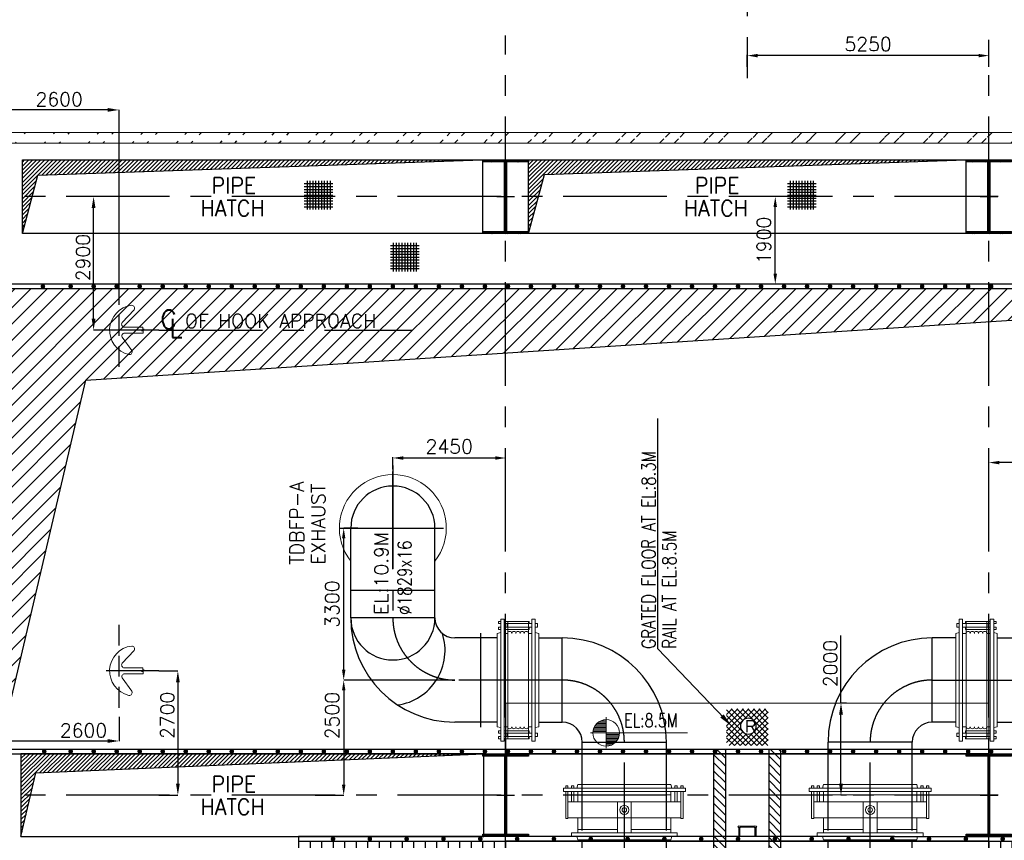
# Model space of a CAD drawing. Header units: inches. Extents: x 0 to 1544102, y 0 to 23144100.
# Tile 39 of 203: x 95279 to 116671, y 140105 to 157927. Entities that reach past the tile are written whole.
import ezdxf

# ---------------------------------------------------------------- set-up
doc = ezdxf.new("R2010")
doc.units = ezdxf.units.IN
doc.header["$LTSCALE"] = 1800
doc.header["$MEASUREMENT"] = 0
doc.linetypes.add('CENTER', pattern=[2, 1.25, -0.25, 0.25, -0.25])
doc.linetypes.add('HIDDEN', pattern=[0.375, 0.25, -0.125])
doc.layers.get('0').update_dxf_attribs({"color": 253})
for name, color, linetype in [('CEN', 2, 'CENTER'), ('CEN_1', 8, 'CENTER'), ('COL', 1, 'Continuous'), ('GRID', 251, 'CENTER'), ('OPENING', 40, 'Continuous'), ('PIPE', 5, 'Continuous'), ('STEEL', 231, 'Continuous')]:
    doc.layers.add(name, color=color, linetype=linetype)
for name, color, linetype, lineweight in [('DIM', 4, 'Continuous', 18), ('EQUIP', 8, 'Continuous', 9), ('TEXT', 3, 'Continuous', 18), ('WALL', 6, 'Continuous', 18)]:
    doc.layers.add(name, color=color, linetype=linetype, lineweight=lineweight)
doc.styles.add('HTX11', font='O8111901')
doc.styles.add('ROMANS', font='romans.shx')
doc.styles.get("Standard").update_dxf_attribs({"font": 'arial.ttf'})
doc.dimstyles.new('MAIN', dxfattribs={"dimtxt": 300, "dimasz": 225, "dimexe": 20, "dimexo": 20, "dimgap": 100, "dimtad": 1, "dimdec": 0, "dimzin": 0, "dimdsep": 46, "dimtxsty": 'ROMANS', "dimcen": 0.09, "dimclrd": 256, "dimclre": 9, "dimclrt": 256, "dimadec": 0, "dimazin": 0, "dimtfac": 1, "dimtdec": 0, "dimtofl": 0, "dimtmove": 0, "dimatfit": 3, "dimfxl": 0.18, "dimtolj": 1, "dimtzin": 0, "dimarcsym": 0})
doc.dimstyles.new('STANDARD1', dxfattribs={"dimtxt": 300, "dimasz": 250, "dimexe": 0, "dimexo": 0, "dimgap": 80, "dimtad": 1, "dimdec": 0, "dimzin": 0, "dimdsep": 46, "dimtxsty": 'ROMANS', "dimcen": 0, "dimclrd": 4, "dimclre": 4, "dimclrt": 4, "dimadec": 0, "dimazin": 0, "dimtfac": 0.09, "dimtdec": 0, "dimtix": 1, "dimtofl": 0, "dimtmove": 0, "dimatfit": 3, "dimfxl": 1, "dimtolj": 1, "dimtzin": 0, "dimarcsym": 0})
doc.dimstyles.new('USER175', dxfattribs={"dimscale": 175, "dimtxt": 2, "dimasz": 1.75, "dimexe": 0, "dimexo": 0, "dimgap": 0.5, "dimtad": 1, "dimdec": 0, "dimzin": 0, "dimdsep": 46, "dimtxsty": 'ROMANS', "dimcen": 0, "dimclrd": 4, "dimclre": 4, "dimclrt": 4, "dimadec": 0, "dimazin": 0, "dimtfac": 0.09, "dimtdec": 0, "dimtix": 1, "dimtofl": 0, "dimtmove": 0, "dimatfit": 3, "dimfxl": 1, "dimtolj": 1, "dimtzin": 0, "dimarcsym": 0})

# ---------------------------------------------------------------- blocks, each defined once
blk = doc.blocks.new('C-ROW COLUMN')
at = {"layer": 'COL'}
h = blk.add_hatch(dxfattribs=at)
h.set_pattern_fill('ANSI31', color=256, scale=200, style=0)
h.set_pattern_definition([(45, (-1315.907, -6.545), (-17.6776695, 17.6776695), [])])
h.paths.add_polyline_path([(77950, 120865), (76960, 120865), (76960, 120820), (77950, 120820)])
h.paths.add_polyline_path([(77478, 120820), (77433, 120820), (77433, 119310), (77478, 119310)])
h.paths.add_polyline_path([(77950, 119310), (76960, 119310), (76960, 119265), (77950, 119265)])
at = {"layer": 'CEN'}
for p, q in [((77455, 119265), (77455, 120865)), ((77264, 120065), (77647, 120065))]:
    blk.add_line(p, q, dxfattribs=at)
at = {"layer": 'COL'}
for points in [[(76960, 120865), (77950, 120865), (77950, 120820), (76960, 120820)], [(77433, 120820), (77478, 120820), (77478, 119310), (77433, 119310)], [(76960, 119310), (77950, 119310), (77950, 119265), (76960, 119265)]]:
    blk.add_lwpolyline(points, close=True, dxfattribs=at)
blk = doc.blocks.new('B-ROW COLUMN')
at = {"layer": 'COL'}
h = blk.add_hatch(dxfattribs=at)
h.set_pattern_fill('ANSI31', color=256, scale=200, style=0)
h.set_pattern_definition([(45, (155648.048, 63141.767), (-17.67767, 17.67767), [])])
h.paths.add_polyline_path([(171095, 85178), (172085, 85178), (172085, 85128), (171095, 85128)])
h.paths.add_polyline_path([(171574, 86878), (171606, 86878), (171606, 85178), (171574, 85178)])
h.paths.add_polyline_path([(171095, 86928), (172085, 86928), (172085, 86878), (171095, 86878)])
blk.add_line((171590, 85128), (171590, 86928))
at = {"layer": 'CEN'}
for p, q in [((171590, 85128), (171590, 86928)), ((171399, 86028), (171782, 86028))]:
    blk.add_line(p, q, dxfattribs=at)
at = {"layer": 'COL'}
for points in [[(171095, 86928), (172085, 86928), (172085, 86878), (171095, 86878)], [(171574, 86878), (171606, 86878), (171606, 85178), (171574, 85178)], [(171095, 85178), (172085, 85178), (172085, 85128), (171095, 85128)]]:
    blk.add_lwpolyline(points, close=True, dxfattribs=at)
blk = doc.blocks.new('CROSS OVER FOR BFPT EXHAUST PIPES')
at = {"layer": 'STEEL', "ltscale": 0.2}
for p, q in [((110576, 117231), (108276, 117231)), ((108276, 117231), (108276, 116181)), ((108276, 117131), (127526, 117131)), ((108526, 117131), (108526, 116281)), ((108776, 117131), (108776, 116281)), ((109026, 117131), (109026, 116281)), ((109276, 117131), (109276, 116281)), ((109526, 117131), (109526, 116281)), ((109776, 117131), (109776, 116281)), ((110026, 117131), (110026, 116281)), ((110276, 117131), (110276, 116281)), ((110526, 117131), (110526, 116281)), ((121226, 117231), (110576, 117231)), ((110776, 117131), (110776, 116281)), ((111026, 117131), (111026, 116281)), ((111276, 117131), (111276, 116281)), ((111526, 117131), (111526, 116281)), ((111776, 117131), (111776, 116281)), ((112026, 117131), (112026, 116281)), ((112276, 117131), (112276, 116281)), ((112526, 117131), (112526, 116281)), ((118626, 117131), (121126, 117131)), ((121226, 117231), (127526, 117231)), ((123276, 117131), (123276, 116281)), ((123526, 117131), (123526, 116281)), ((123776, 117131), (123776, 116281)), ((124026, 117131), (124026, 116281)), ((124276, 117131), (124276, 116281)), ((124526, 117131), (124526, 116281)), ((124776, 117131), (124776, 116281)), ((125026, 117131), (125026, 116281)), ((125276, 117131), (125276, 116281)), ((125526, 117131), (125526, 116281)), ((125776, 117131), (125776, 116281)), ((126026, 117131), (126026, 116281)), ((126276, 117131), (126276, 116281)), ((126526, 117131), (126526, 116281)), ((126776, 117131), (126776, 116281)), ((127026, 117131), (127026, 116281)), ((127276, 117131), (127276, 116281)), ((127526, 117231), (127526, 116181)), ((108276, 116281), (127526, 116281)), ((108276, 116181), (127526, 116181)), ((113176, 116181), (110676, 116181))]:
    blk.add_line(p, q, dxfattribs=at)
at = {"layer": 'STEEL', "ltscale": 0.2, "const_width": 50}
for points in [[(109001, 117181, 1), (109051, 117181, 1)], [(109801, 117181, 1), (109851, 117181, 1)], [(110601, 117181, 1), (110651, 117181, 1)], [(111401, 117181, 1), (111451, 117181, 1)], [(112201, 117181, 1), (112251, 117181, 1)], [(113001, 117181, 1), (113051, 117181, 1)], [(113801, 117181, 1), (113851, 117181, 1)], [(114601, 117181, 1), (114651, 117181, 1)], [(115401, 117181, 1), (115451, 117181, 1)], [(116201, 117181, 1), (116251, 117181, 1)], [(117001, 117181, 1), (117051, 117181, 1)], [(117801, 117181, 1), (117851, 117181, 1)], [(118601, 117181, 1), (118651, 117181, 1)], [(119401, 117181, 1), (119451, 117181, 1)], [(120201, 117181, 1), (120251, 117181, 1)], [(121151, 117181, 1), (121201, 117181, 1)], [(121951, 117181, 1), (122001, 117181, 1)], [(122751, 117181, 1), (122801, 117181, 1)], [(123551, 117181, 1), (123601, 117181, 1)], [(124501, 117181, 1), (124551, 117181, 1)], [(125301, 117181, 1), (125351, 117181, 1)], [(126101, 117181, 1), (126151, 117181, 1)], [(126822, 117181, 1), (126872, 117181, 1)], [(109001, 116231, 1), (109051, 116231, 1)], [(109801, 116231, 1), (109851, 116231, 1)], [(110601, 116231, 1), (110651, 116231, 1)], [(111401, 116231, 1), (111451, 116231, 1)], [(112201, 116231, 1), (112251, 116231, 1)], [(113001, 116231, 1), (113051, 116231, 1)], [(113801, 116231, 1), (113851, 116231, 1)], [(114601, 116231, 1), (114651, 116231, 1)], [(115401, 116231, 1), (115451, 116231, 1)], [(116201, 116231, 1), (116251, 116231, 1)], [(117001, 116231, 1), (117051, 116231, 1)], [(117801, 116231, 1), (117851, 116231, 1)], [(118601, 116231, 1), (118651, 116231, 1)], [(119401, 116231, 1), (119451, 116231, 1)], [(120201, 116231, 1), (120251, 116231, 1)], [(121151, 116231, 1), (121201, 116231, 1)], [(121951, 116231, 1), (122001, 116231, 1)], [(122751, 116231, 1), (122801, 116231, 1)], [(123551, 116231, 1), (123601, 116231, 1)], [(124501, 116231, 1), (124551, 116231, 1)], [(125301, 116231, 1), (125351, 116231, 1)], [(126101, 116231, 1), (126151, 116231, 1)], [(126822, 116231, 1), (126872, 116231, 1)]]:
    blk.add_lwpolyline(points, format="xyb", close=True, dxfattribs=at)
at = {"layer": 'STEEL', "ltscale": 0.2}
blk.add_lwpolyline([(112776, 116281), (123276, 116281), (123276, 117131), (112776, 117131)], close=True, dxfattribs=at)
blk = doc.blocks.new('*D482')
at = {"layer": 'DIM', "color": 4, "lineweight": -2, "transparency": 16777216}
for p, q in [((108914, 98028), (108642, 98028)), ((108642, 95378), (108642, 97778)), ((108914, 95128), (108642, 95128))]:
    blk.add_line(p, q, dxfattribs=at)
at = {"layer": 'DIM', "color": 4, "transparency": 16777216}
for points in [[(108600, 97778), (108684, 97778), (108642, 98028)], [(108600, 95378), (108684, 95378), (108642, 95128)]]:
    blk.add_solid(points, dxfattribs=at)
at = {"layer": 'DIM', "color": 4, "transparency": 16777216, "insert": (108412, 96703), "char_height": 300, "attachment_point": 5, "rotation": 90, "style": 'ROMANS'}
blk.add_mtext('\\A1;2900', dxfattribs=at)
blk = doc.blocks.new('*D483')
at = {"layer": 'DIM', "color": 4, "lineweight": -2, "transparency": 16777216}
for p, q in [((106594, 99358), (106594, 99910)), ((108944, 99910), (106844, 99910)), ((109194, 96128), (109194, 99910))]:
    blk.add_line(p, q, dxfattribs=at)
at = {"layer": 'DIM', "color": 4, "transparency": 16777216}
for points in [[(106844, 99952), (106844, 99869), (106594, 99910)], [(108944, 99952), (108944, 99869), (109194, 99910)]]:
    blk.add_solid(points, dxfattribs=at)
at = {"layer": 'DIM', "color": 4, "transparency": 16777216, "insert": (107894, 100140), "char_height": 300, "attachment_point": 5, "style": 'ROMANS'}
blk.add_mtext('\\A1;2600', dxfattribs=at)
blk = doc.blocks.new('*D488')
at = {"layer": 'DIM', "color": 4, "lineweight": -2, "transparency": 16777216}
for p, q in [((109194, 86728), (109194, 86204)), ((106594, 86345), (106594, 86204)), ((108944, 86204), (106844, 86204))]:
    blk.add_line(p, q, dxfattribs=at)
at = {"layer": 'DIM', "color": 4, "transparency": 16777216}
for points in [[(106844, 86246), (106844, 86162), (106594, 86204)], [(108944, 86246), (108944, 86162), (109194, 86204)]]:
    blk.add_solid(points, dxfattribs=at)
at = {"layer": 'DIM', "color": 4, "transparency": 16777216, "insert": (108422, 86434), "char_height": 300, "attachment_point": 5, "style": 'ROMANS'}
blk.add_mtext('\\A1;2600', dxfattribs=at)
blk = doc.blocks.new('*D484')
at = {"layer": 'DIM', "color": 4, "lineweight": -2, "transparency": 16777216}
for p, q in [((110059, 87728), (110473, 87728)), ((110473, 87478), (110473, 85278)), ((110059, 85028), (110473, 85028))]:
    blk.add_line(p, q, dxfattribs=at)
at = {"layer": 'DIM', "color": 4, "transparency": 16777216}
for points in [[(110432, 87478), (110515, 87478), (110473, 87728)], [(110432, 85278), (110515, 85278), (110473, 85028)]]:
    blk.add_solid(points, dxfattribs=at)
at = {"layer": 'DIM', "color": 4, "transparency": 16777216, "insert": (110243, 86762), "char_height": 300, "attachment_point": 5, "rotation": 90, "style": 'ROMANS'}
blk.add_mtext('\\A1;2700', dxfattribs=at)
blk = doc.blocks.new('*X7')
at = {"color": 0}
for p, q in [((36132, 29350), (36330, 29350)), ((36154, 29375), (36330, 29375)), ((36183, 29400), (36330, 29400)), ((36226, 29425), (36330, 29425)), ((36080, 29200), (36330, 29200)), ((36081, 29225), (36330, 29225)), ((36085, 29250), (36330, 29250)), ((36092, 29275), (36330, 29275)), ((36102, 29300), (36330, 29300)), ((36115, 29325), (36330, 29325))]:
    blk.add_line(p, q, dxfattribs=at)
blk = doc.blocks.new('LL')
for p, q in [((-711, 0), (-711, 423)), ((-1136, 0), (-711, 0)), ((1493, 0), (-711, 0)), ((-711, 0), (-711, -418))]:
    blk.add_line(p, q)
for start, end in [(90, 180), (0, 90), (180, 270), (270, 0)]:
    blk.add_arc((-711, 0), 360, start, end)
at = {"xscale": 1.439999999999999, "yscale": 1.439999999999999, "zscale": 1.439999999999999}
blk.add_blockref('*X7', (-53026, -42044), dxfattribs=at)
at = {"xscale": 1.439999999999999, "yscale": 1.439999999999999, "zscale": 1.439999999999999, "rotation": 180}
blk.add_blockref('*X7', (51604, 42044), dxfattribs=at)
at = {"flags": 4}
blk.add_attdef('LEVEL', (-222, 154), '', height=432, dxfattribs=at)
blk = doc.blocks.new('*D143')
at = {"layer": 'DIM', "color": 4, "lineweight": -2, "transparency": 16777216}
for p, q in [((113123, 143085), (113123, 144552)), ((113246, 143085), (113123, 143085)), ((113123, 141335), (113123, 142835)), ((113246, 141085), (113123, 141085))]:
    blk.add_line(p, q, dxfattribs=at)
at = {"layer": 'DIM', "color": 4, "transparency": 16777216}
for points in [[(113081, 142835), (113165, 142835), (113123, 143085)], [(113081, 141335), (113165, 141335), (113123, 141085)]]:
    blk.add_solid(points, dxfattribs=at)
at = {"layer": 'DIM', "color": 4, "transparency": 16777216, "insert": (112893, 143943), "char_height": 300, "attachment_point": 5, "rotation": 90, "style": 'ROMANS'}
blk.add_mtext('\\A1;2000', dxfattribs=at)
blk = doc.blocks.new('A$C488D3A92')
at = {"layer": 'DIM', "color": 1}
for p, q in [((-1025, 0), (-1025, 1325)), ((-1025, 1325), (-950, 1325)), ((-950, 0), (-950, 1325)), ((-1075, 1225), (-1075, 1275)), ((-1075, 1275), (-1025, 1275)), ((-1075, 1225), (-1025, 1225)), ((-1075, 1100), (-1075, 1150)), ((-1075, 1150), (-1025, 1150)), ((-1075, 1100), (-1025, 1100)), ((-950, 1275), (-360, 1275)), ((-950, 1225), (-360, 1225)), ((-950, 1150), (-725, 1150)), ((-950, 1100), (-725, 1100)), ((-725, 0), (-725, 1225)), ((-375, 0), (-375, 1225)), ((-360, 1225), (-360, 1275)), ((-50, 0), (-50, 1150)), ((-50, 1150), (25, 1150)), ((25, 0), (25, 1150)), ((-1100, 1013), (-1025, 1032)), ((-1100, 0), (-1100, 1013)), ((-950, 1013), (-725, 1013)), ((-875, 0), (-875, 1013)), ((-375, 1013), (-50, 1013)), ((-125, 150), (-125, 1013)), ((100, 1013), (25, 1032)), ((100, 0), (100, 1013)), ((-1100, 0), (-1100, -1013)), ((-1025, 0), (-1025, -1325)), ((-950, 0), (-950, -1325)), ((-875, 0), (-875, -1013)), ((-725, 150), (-50, 150)), ((-725, 0), (-725, -1225)), ((-375, 0), (-375, -1225)), ((-50, 0), (-50, -1150)), ((25, 0), (25, -1150)), ((100, 0), (100, -1013)), ((-725, -150), (-50, -150)), ((-125, -150), (-125, -1013)), ((-1100, -1013), (-1025, -1032)), ((-950, -1013), (-725, -1013)), ((-375, -1013), (-50, -1013)), ((100, -1013), (25, -1032)), ((-1075, -1100), (-1075, -1150)), ((-1075, -1100), (-1025, -1100)), ((-1075, -1150), (-1025, -1150)), ((-1075, -1225), (-1075, -1275)), ((-1075, -1225), (-1025, -1225)), ((-1075, -1275), (-1025, -1275)), ((-950, -1100), (-725, -1100)), ((-950, -1150), (-725, -1150)), ((-950, -1225), (-360, -1225)), ((-950, -1275), (-360, -1275)), ((-360, -1225), (-360, -1275)), ((-50, -1150), (25, -1150)), ((-1025, -1325), (-950, -1325))]:
    blk.add_line(p, q, dxfattribs=at)
at = {"layer": 'DIM', "color": 2}
blk.add_line((-1100, 0), (100, 0), dxfattribs=at)
at = {"layer": 'DIM', "color": 1}
for radius in [100, 50]:
    blk.add_circle((-550, 0), radius, dxfattribs=at)
blk = doc.blocks.new('A$C57677B11')
at = {"layer": 'DIM', "color": 1}
for p, q in [((-825, 1325), (-750, 1325)), ((-825, 0), (-825, 1325)), ((-750, 0), (-750, 1325)), ((-150, 1325), (-75, 1325)), ((-150, 0), (-150, 1325)), ((-75, 0), (-75, 1325)), ((-875, 1225), (-875, 1275)), ((-875, 1275), (-825, 1275)), ((-875, 1225), (-825, 1225)), ((-875, 1100), (-875, 1150)), ((-875, 1150), (-825, 1150)), ((-875, 1100), (-825, 1100)), ((-750, 1275), (-210, 1275)), ((-750, 1225), (-150, 1225)), ((-750, 1150), (-150, 1150)), ((-750, 1100), (-210, 1100)), ((-685, 1150), (-685, 1225)), ((-675, 1013), (-675, 1275)), ((-225, 1013), (-225, 1275)), ((-210, 1225), (-210, 1275)), ((-210, 1100), (-210, 1150)), ((-75, 1225), (-25, 1225)), ((-75, 1150), (-25, 1150)), ((-25, 1150), (-25, 1225)), ((-900, 1013), (-825, 1032)), ((-900, 0), (-900, 1013)), ((-750, 1013), (-675, 1013)), ((-675, 0), (-675, 1013)), ((-225, 1013), (-150, 1013)), ((-225, 0), (-225, 1013)), ((0, 1013), (-75, 1032)), ((0, 0), (0, 1013)), ((-900, 0), (-900, -1013)), ((-825, 0), (-825, -1325)), ((-750, 0), (-750, -1325)), ((-675, 0), (-675, -1013)), ((-225, 0), (-225, -1013)), ((-150, 0), (-150, -1325)), ((-75, 0), (-75, -1325)), ((0, 0), (0, -1013)), ((-900, -1013), (-825, -1032)), ((-750, -1013), (-675, -1013)), ((-675, -1013), (-675, -1275)), ((-225, -1013), (-150, -1013)), ((-225, -1013), (-225, -1275)), ((0, -1013), (-75, -1032)), ((-875, -1100), (-875, -1150)), ((-875, -1100), (-825, -1100)), ((-875, -1150), (-825, -1150)), ((-875, -1225), (-875, -1275)), ((-875, -1225), (-825, -1225)), ((-875, -1275), (-825, -1275)), ((-750, -1100), (-210, -1100)), ((-750, -1150), (-150, -1150)), ((-750, -1225), (-150, -1225)), ((-750, -1275), (-210, -1275)), ((-685, -1150), (-685, -1225)), ((-210, -1100), (-210, -1150)), ((-210, -1225), (-210, -1275)), ((-75, -1150), (-25, -1150)), ((-75, -1225), (-25, -1225)), ((-25, -1150), (-25, -1225)), ((-825, -1325), (-750, -1325)), ((-150, -1325), (-75, -1325))]:
    blk.add_line(p, q, dxfattribs=at)
at = {"layer": 'DIM', "color": 2}
blk.add_line((-900, 0), (0, 0), dxfattribs=at)
at = {"layer": 'DIM', "color": 1}
for centre, start, end in [((-630, 1013), 0, 180), ((-540, 1013), 0, 180), ((-450, 1013), 0, 180), ((-360, 1013), 0, 180), ((-270, 1013), 0, 180), ((-630, -1013), 180, 0), ((-540, -1013), 180, 0), ((-450, -1013), 180, 0), ((-360, -1013), 180, 0), ((-270, -1013), 180, 0)]:
    blk.add_arc(centre, 45, start, end, dxfattribs=at)
blk = doc.blocks.new('A$C666C458F')
at = {"layer": 'CEN'}
for p, q in [((-7700, 23163), (-7700, 19850)), ((-8847, 21800), (-6422, 21800)), ((-5795, 19520), (-5795, 17480)), ((-4020, 18500), (-6350, 18500)), ((4020, 18500), (6350, 18500)), ((-2670, 7260), (-2670, 17150)), ((2670, 7260), (2670, 17150))]:
    blk.add_line(p, q, dxfattribs=at)
for centre, start, end in [((-6350, 19850), 180, 270), ((-4020, 17150), 0, 90), ((4020, 17150), 90, 180)]:
    blk.add_arc(centre, 1350, start, end, dxfattribs=at)
at = {"layer": 'CEN_1'}
blk.add_line((-7700, 20911), (-7700, 23030), dxfattribs=at)
at = {"layer": 'DIM', "color": 1}
blk.add_arc((-7700, 21800), 1162, 321.8751, 218.1249, dxfattribs=at)
at = {"layer": 'PIPE'}
for p, q in [((-8614, 19850), (-8614, 21800)), ((-6785, 19850), (-6785, 21800)), ((-8614, 20450), (-6785, 20450)), ((-6785, 19850), (-8614, 19850)), ((-5430, 19415), (-6350, 19415)), ((-4530, 19415), (-4020, 19415)), ((-4020, 17586), (-4020, 19415)), ((4520, 19415), (4020, 19415)), ((4020, 17586), (4020, 19415)), ((5430, 19415), (6350, 19415)), ((-5430, 17586), (-6350, 17586)), ((-4530, 17586), (-4020, 17586)), ((4520, 17586), (4020, 17586)), ((5430, 17586), (6350, 17586)), ((-3584, 17150), (-1755, 17150)), ((-3584, 15230), (-3584, 17150)), ((-1755, 15230), (-1755, 17150)), ((3584, 17150), (1755, 17150)), ((1755, 15230), (1755, 17150)), ((3584, 15230), (3584, 17150)), ((-3584, 14130), (-3584, 15030)), ((-1755, 14130), (-1755, 15030)), ((1755, 14130), (1755, 15030)), ((3584, 14130), (3584, 15030))]:
    blk.add_line(p, q, dxfattribs=at)
for centre, radius, start, end in [((-7700, 21800), 914, 0, 180), ((-6350, 19850), 2264, 180, 270), ((-7700, 19850), 914, 180, 0), ((-6350, 19850), 436, 180, 270), ((-7762, 19143), 1196, 278.0287, 17.9009), ((-4020, 17150), 2264, 0, 90), ((4020, 17150), 2264, 90, 180), ((-4020, 17150), 436, 0, 90), ((4020, 17150), 436, 90, 180)]:
    blk.add_arc(centre, radius, start, end, dxfattribs=at)
at = {"layer": 'DIM'}
blk.add_blockref('A$C57677B11', (-4530, 18500), dxfattribs=at)
at = {"layer": 'DIM', "xscale": -1}
blk.add_blockref('A$C57677B11', (4530, 18500), dxfattribs=at)
at = {"layer": 'DIM', "rotation": 270}
blk.add_blockref('A$C488D3A92', (-2670, 15130), dxfattribs=at)
at = {"layer": 'DIM', "xscale": -1, "rotation": 90}
blk.add_blockref('A$C488D3A92', (2670, 15130), dxfattribs=at)
at = {"layer": 'TEXT', "style": 'ROMANS'}
for s, p in [('TDBFP-A ', (-9636, 21006)), ('EXHAUST', (-9171, 21006))]:
    blk.add_text(s, height=300, rotation=90, dxfattribs=at).set_placement(p)
at = {"layer": 'TEXT', "style": 'ROMANS', "width": 0.8}
blk.add_text('%%C1829x16', height=300, rotation=90, dxfattribs=at).set_placement((-7294, 19915))
at = {"layer": 'TEXT', "insert": (-7949, 21718), "char_height": 300, "attachment_point": 6, "rotation": 90, "style": 'ROMANS'}
blk.add_mtext('\\A1;EL:10.9M', dxfattribs=at)
blk = doc.blocks.new('A$C67821B7B ARCH-R0')
at = {"layer": 'STEEL'}
h = blk.add_hatch(dxfattribs=at)
h.set_pattern_fill('ANSI31', color=256, scale=1000, angle=90, style=0)
h.set_pattern_definition([(135, (136175.37, -30400.83), (-88.38835, -88.38835), [])])
h.paths.add_polyline_path([(-725, 9108), (-475, 9108), (-475, 17000), (-725, 17000)])
h = blk.add_hatch(dxfattribs=at)
h.set_pattern_fill('ANSI31', color=256, scale=1000, angle=90, style=0)
h.set_pattern_definition([(135, (0, -1240), (-88.38835, -88.38835), [])])
h.paths.add_polyline_path([(475, 9108), (725, 9108), (725, 17000), (475, 17000)])
for points in [[(-725, 9108), (-725, 17000), (-475, 17000), (-475, 9108)], [(475, 9108), (475, 17000), (725, 17000), (725, 9108)]]:
    blk.add_lwpolyline(points, dxfattribs=at)
blk = doc.blocks.new('*D289')
at = {"layer": 'DIM', "color": 9, "lineweight": -2, "transparency": 16777216}
for p, q in [((103386, 148162), (103386, 148428)), ((105836, 148162), (105836, 148428))]:
    blk.add_line(p, q, dxfattribs=at)
at = {"layer": 'DIM', "lineweight": -2, "transparency": 16777216}
blk.add_line((103611, 148408), (105611, 148408), dxfattribs=at)
at = {"layer": 'DIM', "transparency": 16777216}
for points in [[(103611, 148445), (103611, 148370), (103386, 148408)], [(105611, 148445), (105611, 148370), (105836, 148408)]]:
    blk.add_solid(points, dxfattribs=at)
at = {"layer": 'DIM', "transparency": 16777216, "insert": (104611, 148658), "char_height": 300, "attachment_point": 5, "style": 'ROMANS'}
blk.add_mtext('\\A1;2450', dxfattribs=at)
blk = doc.blocks.new('*D290')
at = {"layer": 'DIM', "color": 9, "lineweight": -2, "transparency": 16777216}
for p, q in [((104736, 143585), (102318, 143585)), ((101699, 141085), (102318, 141085))]:
    blk.add_line(p, q, dxfattribs=at)
at = {"layer": 'DIM', "lineweight": -2, "transparency": 16777216}
blk.add_line((102318, 143360), (102318, 141310), dxfattribs=at)
at = {"layer": 'DIM', "transparency": 16777216}
for points in [[(102281, 143360), (102356, 143360), (102318, 143585)], [(102281, 141310), (102356, 141310), (102318, 141085)]]:
    blk.add_solid(points, dxfattribs=at)
at = {"layer": 'DIM', "transparency": 16777216, "insert": (102068, 142813), "char_height": 300, "attachment_point": 5, "rotation": 90, "style": 'ROMANS'}
blk.add_mtext('\\A1;2500', dxfattribs=at)
blk = doc.blocks.new('*D291')
at = {"layer": 'DIM', "color": 9, "lineweight": -2, "transparency": 16777216}
for p, q in [((102625, 146885), (102318, 146885)), ((104736, 143585), (102318, 143585))]:
    blk.add_line(p, q, dxfattribs=at)
at = {"layer": 'DIM', "lineweight": -2, "transparency": 16777216}
blk.add_line((102318, 143810), (102318, 146660), dxfattribs=at)
at = {"layer": 'DIM', "transparency": 16777216}
for points in [[(102281, 146660), (102356, 146660), (102318, 146885)], [(102281, 143810), (102356, 143810), (102318, 143585)]]:
    blk.add_solid(points, dxfattribs=at)
at = {"layer": 'DIM', "transparency": 16777216, "insert": (102068, 145235), "char_height": 300, "attachment_point": 5, "rotation": 90, "style": 'ROMANS'}
blk.add_mtext('\\A1;3300', dxfattribs=at)
blk = doc.blocks.new('*D292')
at = {"layer": 'DIM', "color": 9, "lineweight": -2, "transparency": 16777216}
for p, q in [((116336, 148062), (116336, 148328)), ((118786, 148062), (118786, 148328))]:
    blk.add_line(p, q, dxfattribs=at)
at = {"layer": 'DIM', "lineweight": -2, "transparency": 16777216}
blk.add_line((118561, 148308), (116561, 148308), dxfattribs=at)
at = {"layer": 'DIM', "transparency": 16777216}
for points in [[(116561, 148345), (116561, 148270), (116336, 148308)], [(118561, 148345), (118561, 148270), (118786, 148308)]]:
    blk.add_solid(points, dxfattribs=at)
at = {"layer": 'DIM', "transparency": 16777216, "insert": (117561, 148558), "char_height": 300, "attachment_point": 5, "style": 'ROMANS'}
blk.add_mtext('\\A1;2450', dxfattribs=at)
blk = doc.blocks.new('*D326')
at = {"layer": 'DIM', "color": 9, "lineweight": -2, "transparency": 16777216}
for p, q in [((111086, 156901), (111086, 157167)), ((116336, 156901), (116336, 157167))]:
    blk.add_line(p, q, dxfattribs=at)
at = {"layer": 'DIM', "lineweight": -2, "transparency": 16777216}
blk.add_line((116111, 157147), (111311, 157147), dxfattribs=at)
at = {"layer": 'DIM', "transparency": 16777216}
for points in [[(111311, 157184), (111311, 157109), (111086, 157147)], [(116111, 157184), (116111, 157109), (116336, 157147)]]:
    blk.add_solid(points, dxfattribs=at)
at = {"layer": 'DIM', "transparency": 16777216, "insert": (113711, 157397), "char_height": 300, "attachment_point": 5, "style": 'ROMANS'}
blk.add_mtext('\\A1;5250', dxfattribs=at)
blk = doc.blocks.new('*D349')
at = {"layer": 'DIM', "color": 9, "lineweight": -2, "transparency": 16777216}
for p, q in [((111768, 154085), (111695, 154085)), ((112296, 152185), (111695, 152185))]:
    blk.add_line(p, q, dxfattribs=at)
at = {"layer": 'DIM', "lineweight": -2, "transparency": 16777216}
blk.add_line((111695, 152410), (111695, 153860), dxfattribs=at)
at = {"layer": 'DIM', "transparency": 16777216}
for points in [[(111657, 153860), (111732, 153860), (111695, 154085)], [(111657, 152410), (111732, 152410), (111695, 152185)]]:
    blk.add_solid(points, dxfattribs=at)
at = {"layer": 'DIM', "transparency": 16777216, "insert": (111445, 153135), "char_height": 300, "attachment_point": 5, "rotation": 90, "style": 'ROMANS'}
blk.add_mtext('\\A1;1900', dxfattribs=at)
blk = doc.blocks.new('TDBFP CRANE HOOK POSITIONS')
at = {"layer": 'CEN', "linetype": 'HIDDEN'}
for p, q in [((109193.8, 96127.6), (109193.8, 94127.6)), ((109193.8, 88727.6), (109193.8, 86727.6))]:
    blk.add_line(p, q, dxfattribs=at)
at = {"layer": 'CEN'}
blk.add_line((110058.5, 95127.6), (115564.1, 95127.6), dxfattribs=at)
for points in [[(110058.5, 95127.6), (108913.5, 95127.6)], [(110058.5, 87727.6), (108913.5, 87727.6)]]:
    blk.add_lwpolyline(points, dxfattribs=at)
at = {"layer": 'EQUIP'}
for points in [[(109469.2, 95667.2, 0.83665), (109409, 94595.2)], [(109522.3, 95567.6, 0.593417), (109469.2, 95667.2)], [(109261.2, 95291.4, 0.575065), (109311.3, 95191.8)], [(109316.1, 95063.4, 0.52945), (109261.4, 94972.7)], [(109409, 94595.2, 0.590638), (109473.8, 94685)], [(109469.2, 88267.2, 0.83665), (109409, 87195.2)], [(109522.3, 88167.6, 0.593417), (109469.2, 88267.2)], [(109261.2, 87891.4, 0.575065), (109311.3, 87791.8)], [(109316.1, 87663.4, 0.52945), (109261.4, 87572.7)], [(109409, 87195.2, 0.590638), (109473.8, 87285)]]:
    blk.add_lwpolyline(points, format="xyb", dxfattribs=at)
for points in [[(109522.3, 95567.6), (109261.2, 95291.4)], [(109714.1, 95191.8), (109311.3, 95191.8)], [(109716.8, 95063.4), (109316.1, 95063.4)], [(109737.8, 95149.5), (109679.9, 95110.3)], [(109679.9, 95110.3), (109716.8, 95110.3)], [(109714.1, 95191.8), (109714.1, 95149.5)], [(109714.1, 95149.5), (109737.8, 95149.5)], [(109716.8, 95110.3), (109716.8, 95063.4)], [(109473.8, 94685), (109261.4, 94972.7)], [(109522.3, 88167.6), (109261.2, 87891.4)], [(109714.1, 87791.8), (109311.3, 87791.8)], [(109737.8, 87749.5), (109679.9, 87710.3)], [(109679.9, 87710.3), (109716.8, 87710.3)], [(109714.1, 87791.8), (109714.1, 87749.5)], [(109714.1, 87749.5), (109737.8, 87749.5)], [(109716.8, 87710.3), (109716.8, 87663.4)], [(109473.8, 87285), (109261.4, 87572.7)], [(109716.8, 87663.4), (109316.1, 87663.4)]]:
    blk.add_lwpolyline(points, dxfattribs=at)
at = {"layer": 'TEXT', "style": 'ROMANS'}
for s, height, p in [('C', 400, (110091.1, 95159.3)), (' OF HOOK APPROACH', 300, (110421.9, 95177.6)), ('L', 400, (110285.8, 94970.1))]:
    blk.add_text(s, height=height, dxfattribs=at).set_placement(p)
at = {"layer": 'DIM'}
dim = blk.add_linear_dim(base=(106593.8, 99910.4), p1=(109193.8, 96127.6), p2=(106593.8, 99357.6), dimstyle='STANDARD1', dxfattribs=at)
dim.commit()
dim.dimension.update_dxf_attribs({"geometry": '*D483', "text_midpoint": (107893.8, 100140.4)})
for base, p1, p2, picture, middle in [((108642, 98027.6), (108913.5, 95127.6), (108913.5, 98027.6), '*D482', (108642, 96703.2)), ((110473.5, 85027.6), (110058.5, 87727.6), (110058.5, 85027.6), '*D484', (110473.5, 86761.6))]:
    dim = blk.add_linear_dim(base=base, p1=p1, p2=p2, angle=90, dimstyle='STANDARD1', dxfattribs=at)
    dim.commit()
    dim.dimension.update_dxf_attribs({"geometry": picture, "text_midpoint": middle, "dimtype": 160})
dim = blk.add_linear_dim(base=(106593.8, 86204.1), p1=(109193.8, 86727.6), p2=(106593.8, 86344.8), dimstyle='STANDARD1', dxfattribs=at)
dim.commit()
dim.dimension.update_dxf_attribs({"geometry": '*D488', "text_midpoint": (108421.7, 86204.1), "dimtype": 160})

msp = doc.modelspace()

# ---------------------------------------------------------------- hatches: boundary and pattern name
h = msp.add_hatch()
h.set_pattern_fill('ANSI32', color=256, scale=1800, style=0)
h.set_pattern_definition([(45, (0, -1662.84), (-477.297, 477.297), []), (45, (318.2, -1662.84), (-477.297, 477.297), [])])
edge = h.paths.add_edge_path()
edge.add_line((90186.2, 155474.89), (135986.2, 155474.89))
edge.add_line((90186.2, 155244.89), (135986.2, 155244.89))
at = {"layer": 'OPENING'}
h = msp.add_hatch(dxfattribs=at)
h.set_pattern_fill('ANSI31', color=8, scale=500, style=0)
h.set_pattern_definition([(45, (-378650.27, 56057.26), (-44.194174, 44.194174), [])])
h.paths.add_polyline_path([(105336.2, 154884.89), (95336.2, 154884.89), (95336.2, 154084.89), (95550.56, 154084.89), (95674.51, 154547.5)])
h.paths.add_polyline_path([(95550.56, 154084.89), (95336.2, 154084.89), (95336.2, 153284.89)])
h = msp.add_hatch(dxfattribs=at)
h.set_pattern_fill('ANSI31', color=8, scale=500, style=0)
h.set_pattern_definition([(45, (-400650.27, 56057.26), (-44.194174, 44.194174), [])])
h.paths.add_polyline_path([(115836.2, 154884.89), (106336.2, 154884.89), (106336.2, 154084.89), (106550.56, 154084.89), (106679.24, 154565.12)])
h.paths.add_polyline_path([(106550.56, 154084.89), (106336.2, 154084.89), (106336.2, 153284.89)])
h = msp.add_hatch(dxfattribs=at)
h.set_pattern_fill('ANSI31', color=8, scale=2000, style=0)
h.set_pattern_definition([(45, (-11757.55, 55057.26), (-176.7767, 176.7767), [])])
h.paths.add_polyline_path([(105836.2, 152084.89), (94836.2, 152084.89), (94836.2, 142084.89), (96715.22, 150097.5), (105836.2, 150689.48)])
h.paths.add_polyline_path([(116336.2, 152084.89), (105836.2, 152084.89), (105836.2, 150689.48), (116336.33, 151370.97)])
h.paths.add_polyline_path([(127336.2, 152084.89), (116336.2, 152084.89), (116336.33, 151370.97)])
h = msp.add_hatch(dxfattribs=at)
h.set_pattern_fill('ANSI31', color=8, scale=500, style=0)
h.set_pattern_definition([(45, (-11757.553, 55057.26), (-44.194174, 44.194174), [])])
h.paths.add_polyline_path([(105366.2, 141984.89), (95306.2, 141984.89), (95306.2, 141084.89), (95516.52, 141084.89), (95629.92, 141570.15)])
h.paths.add_polyline_path([(95516.52, 141084.89), (95306.2, 141084.89), (95306.2, 140184.89)])

# ---------------------------------------------------------------- linework, layer by layer
at = {"layer": 'GRID'}
for p, q in [((111086.2, 200750.83), (111086.2, 156657.66)), ((105836.2, 103174.13), (105836.2, 157584.89)), ((116336.2, 103174.13), (116336.2, 157487.89)), ((156136.2, 154084.89), (21036.2, 154084.89)), ((156136.2, 141084.89), (21036.2, 141084.89))]:
    msp.add_line(p, q, dxfattribs=at)
at = {"layer": 'OPENING'}
for points in [[(95336.2, 154884.89), (105336.2, 154884.89), (105336.2, 153284.89), (95336.2, 153284.89)], [(106336.2, 154884.89), (115836.2, 154884.89), (115836.2, 153284.89), (106336.2, 153284.89)], [(94736.2, 141984.89), (127436.2, 141984.89), (127436.2, 152184.89), (94736.2, 152184.89)], [(94836.2, 142084.89), (127336.2, 142084.89), (127336.2, 152084.89), (94836.2, 152084.89)], [(95306.2, 140184.89), (105366.2, 140184.89), (105366.2, 141984.89), (95306.2, 141984.89)]]:
    msp.add_lwpolyline(points, close=True, dxfattribs=at)
for points in [[(95336.2, 153284.89), (95674.51, 154547.5), (105336.2, 154884.89)], [(106336.2, 153284.89), (106679.24, 154565.12), (115836.2, 154884.89)], [(94836.2, 142084.89), (96715.22, 150097.5), (127336.2, 152084.89)], [(95306.2, 140184.89), (95629.92, 141570.15), (105366.2, 141984.89)]]:
    msp.add_lwpolyline(points, dxfattribs=at)
at = {"layer": 'OPENING', "const_width": 50}
for points in [[(95757.28, 152134.89, 1), (95807.28, 152134.89, 1)], [(96361.2, 152134.89, 1), (96411.2, 152134.89, 1)], [(96861.2, 152134.89, 1), (96911.2, 152134.89, 1)], [(97361.2, 152134.89, 1), (97411.2, 152134.89, 1)], [(97861.2, 152134.89, 1), (97911.2, 152134.89, 1)], [(98361.2, 152134.89, 1), (98411.2, 152134.89, 1)], [(98861.2, 152134.89, 1), (98911.2, 152134.89, 1)], [(99361.2, 152134.89, 1), (99411.2, 152134.89, 1)], [(99861.2, 152134.89, 1), (99911.2, 152134.89, 1)], [(100361.2, 152134.89, 1), (100411.2, 152134.89, 1)], [(100861.2, 152134.89, 1), (100911.2, 152134.89, 1)], [(101361.2, 152134.89, 1), (101411.2, 152134.89, 1)], [(101861.2, 152134.89, 1), (101911.2, 152134.89, 1)], [(102361.2, 152134.89, 1), (102411.2, 152134.89, 1)], [(102861.2, 152134.89, 1), (102911.2, 152134.89, 1)], [(103361.2, 152134.89, 1), (103411.2, 152134.89, 1)], [(103861.2, 152134.89, 1), (103911.2, 152134.89, 1)], [(104361.2, 152134.89, 1), (104411.2, 152134.89, 1)], [(104861.2, 152134.89, 1), (104911.2, 152134.89, 1)], [(105361.2, 152134.89, 1), (105411.2, 152134.89, 1)], [(105861.2, 152134.89, 1), (105911.2, 152134.89, 1)], [(106361.2, 152134.89, 1), (106411.2, 152134.89, 1)], [(106861.2, 152134.89, 1), (106911.2, 152134.89, 1)], [(107361.2, 152134.89, 1), (107411.2, 152134.89, 1)], [(107861.2, 152134.89, 1), (107911.2, 152134.89, 1)], [(108361.2, 152134.89, 1), (108411.2, 152134.89, 1)], [(108861.2, 152134.89, 1), (108911.2, 152134.89, 1)], [(109361.2, 152134.89, 1), (109411.2, 152134.89, 1)], [(109861.2, 152134.89, 1), (109911.2, 152134.89, 1)], [(110361.2, 152134.89, 1), (110411.2, 152134.89, 1)], [(110861.2, 152134.89, 1), (110911.2, 152134.89, 1)], [(111361.2, 152134.89, 1), (111411.2, 152134.89, 1)], [(111861.2, 152134.89, 1), (111911.2, 152134.89, 1)], [(112361.2, 152134.89, 1), (112411.2, 152134.89, 1)], [(112861.2, 152134.89, 1), (112911.2, 152134.89, 1)], [(113361.2, 152134.89, 1), (113411.2, 152134.89, 1)], [(113861.2, 152134.89, 1), (113911.2, 152134.89, 1)], [(114361.2, 152134.89, 1), (114411.2, 152134.89, 1)], [(114861.2, 152134.89, 1), (114911.2, 152134.89, 1)], [(115361.2, 152134.89, 1), (115411.2, 152134.89, 1)], [(115861.2, 152134.89, 1), (115911.2, 152134.89, 1)], [(116361.2, 152134.89, 1), (116411.2, 152134.89, 1)], [(95786.56, 142034.89, 1), (95836.56, 142034.89, 1)], [(96361.2, 142034.89, 1), (96411.2, 142034.89, 1)], [(96861.2, 142034.89, 1), (96911.2, 142034.89, 1)], [(97361.2, 142034.89, 1), (97411.2, 142034.89, 1)], [(97861.2, 142034.89, 1), (97911.2, 142034.89, 1)], [(98361.2, 142034.89, 1), (98411.2, 142034.89, 1)], [(98861.2, 142034.89, 1), (98911.2, 142034.89, 1)], [(99361.2, 142034.89, 1), (99411.2, 142034.89, 1)], [(99861.2, 142034.89, 1), (99911.2, 142034.89, 1)], [(100361.2, 142034.89, 1), (100411.2, 142034.89, 1)], [(100861.2, 142034.89, 1), (100911.2, 142034.89, 1)], [(101361.2, 142034.89, 1), (101411.2, 142034.89, 1)], [(101861.2, 142034.89, 1), (101911.2, 142034.89, 1)], [(102361.2, 142034.89, 1), (102411.2, 142034.89, 1)], [(102861.2, 142034.89, 1), (102911.2, 142034.89, 1)], [(103361.2, 142034.89, 1), (103411.2, 142034.89, 1)], [(103861.2, 142034.89, 1), (103911.2, 142034.89, 1)], [(104361.2, 142034.89, 1), (104411.2, 142034.89, 1)], [(104861.2, 142034.89, 1), (104911.2, 142034.89, 1)], [(105361.2, 142034.89, 1), (105411.2, 142034.89, 1)], [(105861.2, 142034.89, 1), (105911.2, 142034.89, 1)], [(106361.2, 142034.89, 1), (106411.2, 142034.89, 1)], [(106861.2, 142034.89, 1), (106911.2, 142034.89, 1)], [(107361.2, 142034.89, 1), (107411.2, 142034.89, 1)], [(107861.2, 142034.89, 1), (107911.2, 142034.89, 1)], [(108361.2, 142034.89, 1), (108411.2, 142034.89, 1)], [(108861.2, 142034.89, 1), (108911.2, 142034.89, 1)], [(109361.2, 142034.89, 1), (109411.2, 142034.89, 1)], [(109861.2, 142034.89, 1), (109911.2, 142034.89, 1)], [(110361.2, 142034.89, 1), (110411.2, 142034.89, 1)], [(110861.2, 142034.89, 1), (110911.2, 142034.89, 1)], [(111361.2, 142034.89, 1), (111411.2, 142034.89, 1)], [(111861.2, 142034.89, 1), (111911.2, 142034.89, 1)], [(112361.2, 142034.89, 1), (112411.2, 142034.89, 1)], [(112861.2, 142034.89, 1), (112911.2, 142034.89, 1)], [(113361.2, 142034.89, 1), (113411.2, 142034.89, 1)], [(113861.2, 142034.89, 1), (113911.2, 142034.89, 1)], [(114361.2, 142034.89, 1), (114411.2, 142034.89, 1)], [(114861.2, 142034.89, 1), (114911.2, 142034.89, 1)], [(115361.2, 142034.89, 1), (115411.2, 142034.89, 1)], [(115861.2, 142034.89, 1), (115911.2, 142034.89, 1)], [(116361.2, 142034.89, 1), (116411.2, 142034.89, 1)]]:
    msp.add_lwpolyline(points, format="xyb", close=True, dxfattribs=at)
at = {"layer": 'STEEL'}
for p, q in [((110901.2, 140374.33), (110901.2, 140184.89)), ((110921.2, 140374.33), (110921.2, 140184.89)), ((111238.29, 140407.25), (110934.11, 140407.25)), ((111238.29, 140387.25), (110934.11, 140387.25)), ((111251.2, 140374.33), (111251.2, 140184.89)), ((111271.2, 140374.33), (111271.2, 140184.89))]:
    msp.add_line(p, q, dxfattribs=at)
at = {"layer": 'STEEL', "flags": 128}
for points in [[(101458.64, 154366.14), (102083.64, 154366.14)], [(101458.64, 154303.64), (102083.64, 154303.64)], [(101458.64, 154241.14), (102083.64, 154241.14)], [(101521.14, 154428.64), (101521.14, 153803.64)], [(101583.64, 154428.64), (101583.64, 153803.64)], [(101646.14, 154428.64), (101646.14, 153803.64)], [(101708.64, 154428.64), (101708.64, 153803.64)], [(101771.14, 154428.64), (101771.14, 153803.64)], [(101833.64, 154428.64), (101833.64, 153803.64)], [(101896.14, 154428.64), (101896.14, 153803.64)], [(101958.64, 154428.64), (101958.64, 153803.64)], [(102021.14, 154428.64), (102021.14, 153803.64)], [(111958.64, 154366.14), (112583.64, 154366.14)], [(111958.64, 154303.64), (112583.64, 154303.64)], [(111958.64, 154241.14), (112583.64, 154241.14)], [(112021.14, 154428.64), (112021.14, 153803.64)], [(112083.64, 154428.64), (112083.64, 153803.64)], [(112146.14, 154428.64), (112146.14, 153803.64)], [(112208.64, 154428.64), (112208.64, 153803.64)], [(112271.14, 154428.64), (112271.14, 153803.64)], [(112333.64, 154428.64), (112333.64, 153803.64)], [(112396.14, 154428.64), (112396.14, 153803.64)], [(112458.64, 154428.64), (112458.64, 153803.64)], [(112521.14, 154428.64), (112521.14, 153803.64)], [(101458.64, 154178.64), (102083.64, 154178.64)], [(101458.64, 154116.14), (102083.64, 154116.14)], [(101458.64, 154053.64), (102083.64, 154053.64)], [(111958.64, 154178.64), (112583.64, 154178.64)], [(111958.64, 154116.14), (112583.64, 154116.14)], [(111958.64, 154053.64), (112583.64, 154053.64)], [(101458.64, 153991.14), (102083.64, 153991.14)], [(101458.64, 153928.64), (102083.64, 153928.64)], [(101458.64, 153866.14), (102083.64, 153866.14)], [(111958.64, 153991.14), (112583.64, 153991.14)], [(111958.64, 153928.64), (112583.64, 153928.64)], [(111958.64, 153866.14), (112583.64, 153866.14)], [(103331.94, 153021.08), (103956.94, 153021.08)], [(103331.94, 152958.58), (103956.94, 152958.58)], [(103394.44, 153083.58), (103394.44, 152458.58)], [(103456.94, 153083.58), (103456.94, 152458.58)], [(103519.44, 153083.58), (103519.44, 152458.58)], [(103581.94, 153083.58), (103581.94, 152458.58)], [(103644.44, 153083.58), (103644.44, 152458.58)], [(103706.94, 153083.58), (103706.94, 152458.58)], [(103769.44, 153083.58), (103769.44, 152458.58)], [(103831.94, 153083.58), (103831.94, 152458.58)], [(103894.44, 153083.58), (103894.44, 152458.58)], [(103331.94, 152896.08), (103956.94, 152896.08)], [(103331.94, 152833.58), (103956.94, 152833.58)], [(103331.94, 152771.08), (103956.94, 152771.08)], [(103331.94, 152708.58), (103956.94, 152708.58)], [(103331.94, 152646.08), (103956.94, 152646.08)], [(103331.94, 152583.58), (103956.94, 152583.58)], [(103331.94, 152521.08), (103956.94, 152521.08)], [(110627.84, 142704.43), (110881.28, 142958.38)], [(110638.08, 142835.41), (110760.96, 142958.38)], [(110638.08, 142594.09), (111002.45, 142958.38)], [(110638.08, 142473.34), (111122.77, 142958.38)], [(110638.08, 142352.68), (111243.94, 142958.38)], [(110638.08, 142935.42), (110945.28, 142627.88)], [(110735.36, 142958.38), (110989.65, 142704.43)], [(110856.53, 142958.38), (111066.45, 142748.54)], [(110976.85, 142958.38), (111541.76, 142393.81)], [(111098.02, 142958.38), (111541.76, 142514.47)], [(111154.34, 142748.54), (111364.26, 142958.38)], [(111218.34, 142958.38), (111541.76, 142635.22)], [(111231.14, 142704.43), (111485.44, 142958.38)], [(111339.52, 142958.38), (111541.76, 142755.88)], [(111459.84, 142958.38), (111541.76, 142876.54)], [(110627.84, 142704.43), (111168, 142164.35)], [(110638.08, 142814.76), (111291.73, 142161.36)], [(110687.57, 142764.76), (111291.73, 142161.36)], [(110929.06, 142161.36), (111541.76, 142773.63)], [(111275.52, 142627.88), (111541.76, 142894.29)], [(110638.08, 142573.44), (111046.82, 142164.35)], [(110638.08, 142232.02), (110945.28, 142539.56)], [(111046.82, 142164.35), (111541.76, 142652.97)], [(111168, 142164.35), (111541.76, 142532.22)], [(111275.52, 142539.56), (111541.76, 142273.15)], [(110638.08, 142452.69), (110929.06, 142161.36)], [(110638.08, 142332.03), (110811.3, 142164.35)], [(110690.98, 142164.35), (110989.65, 142463.02)], [(110811.3, 142164.35), (111066.45, 142418.9)], [(111154.34, 142418.9), (111409.49, 142164.35)], [(111231.14, 142463.02), (111529.81, 142164.35)], [(111291.73, 142161.36), (111541.76, 142411.56)], [(111409.49, 142164.35), (111541.76, 142290.9)]]:
    msp.add_lwpolyline(points, dxfattribs=at)
at = {"layer": 'STEEL'}
for points, const_width in [([(105836.2, 143084.89), (116336.2, 143084.89), (116336.2, 141984.89), (105836.2, 141984.89)], 25), ([(105836.2, 143084.89), (116336.2, 143084.89), (116336.2, 141984.89), (105836.2, 141984.89)], 25), ([(116336.2, 134084.89), (105836.2, 134084.89), (105836.2, 142084.89), (116336.2, 142084.89)], 15)]:
    msp.add_lwpolyline(points, close=True, dxfattribs=dict(at, const_width=const_width))
at = {"layer": 'STEEL', "flags": 128}
msp.add_lwpolyline([(111280.64, 142583.68, 1), (110939.3, 142583.68, 1), (111280.64, 142583.68)], format="xyb", dxfattribs=at)
at = {"layer": 'STEEL'}
for centre in [(110911.2, 140397.25), (111261.2, 140397.25)]:
    msp.add_circle(centre, 25, dxfattribs=at)
at = {"layer": 'WALL'}
for p, q in [((90186.2, 155474.89), (135986.2, 155474.89)), ((90186.2, 155244.89), (135986.2, 155244.89))]:
    msp.add_line(p, q, dxfattribs=at)

# ---------------------------------------------------------------- block references
for name, p in [('TDBFP CRANE HOOK POSITIONS', (-11757.55, 56057.26)), ('C-ROW COLUMN', (28380.76, 34019.74)), ('C-ROW COLUMN', (38880.76, 34019.74)), ('A$C666C458F', (111086.2, 125084.89)), ('B-ROW COLUMN', (-65754.03, 55057.26)), ('B-ROW COLUMN', (-55254.03, 55057.26))]:
    msp.add_blockref(name, p)
at = {"layer": 'EQUIP'}
msp.add_blockref('A$C67821B7B ARCH-R0', (111086.2, 125084.89), dxfattribs=at)
at = {"layer": 'STEEL'}
msp.add_blockref('CROSS OVER FOR BFPT EXHAUST PIPES', (-6939.8, 22953.96), dxfattribs=at)
at = {"layer": 'TEXT'}
ref = msp.add_blockref('LL', (108590.54, 142437.22), dxfattribs=dict(at, xscale=0.8, yscale=0.8, zscale=0.8))
ref.add_attrib('LEVEL', 'EL:8.5M', (108413.16, 142560.56), dxfattribs={"layer": '0', "height": 300, "style": 'ROMANS', "width": 0.75, "flags": 4})

# ---------------------------------------------------------------- texts
at = {"layer": 'STEEL', "style": 'HTX11'}
msp.add_text('R', height=266.67, dxfattribs=at).set_placement((111033.43, 142452.95))
at = {"layer": 'TEXT', "color": 3, "style": 'ROMANS', "width": 0.936038}
for s, p in [(' PIPE', (99224.65, 154149.57, -1000)), (' PIPE', (109724.65, 154149.57, -1000)), ('HATCH', (99210.99, 153657.92)), ('HATCH', (109710.99, 153657.92)), (' PIPE', (99224.65, 141149.57, -1000)), ('HATCH', (99210.99, 140657.92))]:
    msp.add_text(s, height=350, dxfattribs=at).set_placement(p)
at = {"layer": 'TEXT', "style": 'ROMANS', "width": 0.8}
for s, p in [('GRATED FLOOR AT EL:8.3M', (109092.96, 144263.85)), ('RAIL AT EL:8.5M', (109542.96, 144263.85))]:
    msp.add_text(s, height=300, rotation=90, dxfattribs=at).set_placement(p)

# ---------------------------------------------------------------- dimensions: what is measured, and where the dimension line sits
at = {"layer": 'DIM'}
for base, p1, p2, picture, middle in [((111086.2, 157146.59), (116336.2, 156881.16), (111086.2, 156881.16), '*D326', (113711.2, 157396.59)), ((116336.2, 148307.83), (118786.2, 148042.4), (116336.2, 148042.4), '*D292', (117561.2, 148557.83))]:
    dim = msp.add_linear_dim(base=base, p1=p1, p2=p2, angle=180, dimstyle='MAIN', dxfattribs=at)
    dim.commit()
    dim.dimension.update_dxf_attribs({"geometry": picture, "text_midpoint": middle})
for base, p1, p2, angle, picture, middle in [((111694.99, 154084.89), (112295.59, 152184.89), (111768.01, 154084.89), 90, '*D349', (111444.99, 153134.89)), ((102318.4, 146884.89), (104736.2, 143584.89), (102625.25, 146884.89), 270, '*D291', (102068.4, 145234.89))]:
    dim = msp.add_linear_dim(base=base, p1=p1, p2=p2, angle=angle, dimstyle='MAIN', override={"dimexe": 0, "dimexo": 0}, dxfattribs=at)
    dim.commit()
    dim.dimension.update_dxf_attribs({"geometry": picture, "text_midpoint": middle})
dim = msp.add_linear_dim(base=(105836.2, 148407.87), p1=(103386.2, 148142.43), p2=(105836.2, 148142.43), dimstyle='MAIN', dxfattribs=at)
dim.commit()
dim.dimension.update_dxf_attribs({"geometry": '*D289', "text_midpoint": (104611.2, 148657.87)})
dim = msp.add_linear_dim(base=(113123.14, 143084.89), p1=(113245.81, 141084.89), p2=(113245.81, 143084.89), angle=90, dimstyle='STANDARD1', dxfattribs=at)
dim.commit()
dim.dimension.update_dxf_attribs({"geometry": '*D143', "text_midpoint": (113123.14, 143943.46), "dimtype": 160})
dim = msp.add_linear_dim(base=(102318.4, 141084.89), p1=(104736.2, 143584.89), p2=(101698.53, 141084.89), angle=90, dimstyle='MAIN', override={"dimexe": 0, "dimexo": 0}, dxfattribs=at)
dim.commit()
dim.dimension.update_dxf_attribs({"geometry": '*D290', "text_midpoint": (102318.4, 142813.24), "dimtype": 160})

# ---------------------------------------------------------------- leaders
msp.add_leader([(110748.47, 142583.81), (109142.96, 144263.85), (109142.96, 149263.85)], dimstyle='USER175', override={"dimgap": 0.5, "dimtad": 0})

doc.saveas('drawing.dxf')
